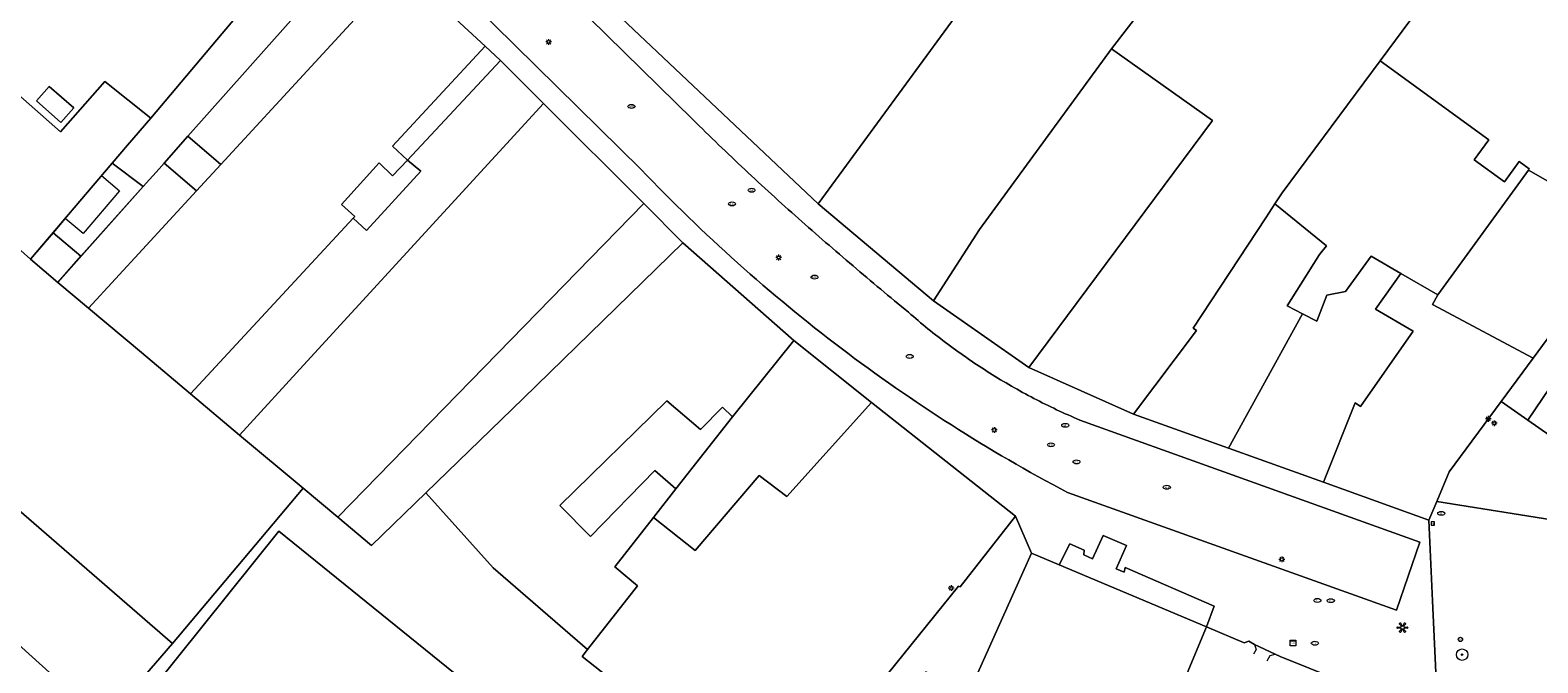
# Model space of a CAD drawing. Header units: metres. Extents: x 187916 to 189411, y 333285 to 334910.
# Tile 148 of 256: x 188447 to 188552, y 334438 to 334482. Entities that reach past the tile are written whole.
import ezdxf
from ezdxf.enums import TextEntityAlignment as Align

# ---------------------------------------------------------------- set-up
doc = ezdxf.new("R2010")
doc.units = ezdxf.units.M
for name, color, linetype, lineweight in [('B-WE-GR-BOOM-S', 253, 'Continuous', 15), ('B-WE-GR-HAAG-G', 253, 'GR-HAAG1-SO', 15), ('B-WE-IE-KUNSTOBJECT-S', 253, 'Continuous', 15), ('B-WE-IE-MEUBILAIR-S', 253, 'Continuous', 15), ('B-WE-IE-TERREINAFSCHEIDING_KUNSTMATIG_MUUR-G', 253, 'IE-TERREINAFSCHEIDING_KUNSTMATIG-SO', 15), ('B-WE-OG-BEBOUWING-GV', 253, 'Continuous', 15), ('B-WE-OG-BEBOUWING_LUIFEL-GV', 253, 'Continuous', 15), ('B-WE-OG-TERREIN_ERF-GV', 253, 'Continuous', 15), ('B-WE-VH-OPENVERHARDING_SIERBESTRATING-GV', 253, 'Continuous', 15), ('B-WE-VH-OPENVERHARDING_STRAATBAKSTEEN-GV', 253, 'Continuous', 15)]:
    doc.layers.add(name, color=color, linetype=linetype, lineweight=lineweight)
doc.styles.add('NLCS-ISO', font='NLCS-ISO.ttf')
doc.linetypes.add('GR-HAAG1-SO', pattern='A,6,[176,NLCS.SHX,S=0.125,R=0,X=0,Y=0],-2', length=8)
doc.linetypes.add('IE-TERREINAFSCHEIDING_KUNSTMATIG-SO', pattern='A,4,[82,NLCS.SHX,S=0.75,R=90,X=0,Y=0],4,-2', length=10)

# ---------------------------------------------------------------- blocks, each defined once
blk = doc.blocks.new('SIE-MEUBILAIR_BORD_VERKEER-SO')
blk.add_lwpolyline([(-0.5625, -0.5625), (0.5625, -0.5625), (0.5625, 0.5625), (-0.5625, 0.5625)], close=True)
at = {"style": 'NLCS-ISO'}
blk.add_text('vb', height=0.75, dxfattribs=at).set_placement((0, 0), align=Align.MIDDLE_CENTER)
blk = doc.blocks.new('SIE-MEUBILAIR_KAST_CAI-SO')
for points in [[(-1, 1), (1, 1), (1, 0.84), (-1, 0.84)], [(-1, 0.76), (1, 0.76), (1, -1), (-1, -1)]]:
    blk.add_lwpolyline(points, close=True)
at = {"style": 'NLCS-ISO'}
blk.add_text('cai', height=0.75, dxfattribs=at).set_placement((0, 0), align=Align.MIDDLE_CENTER)
blk = doc.blocks.new('SIE-MEUBILAIR_PAAL_LICHTMAST-SO')
for points in [[(-0.62, 0), (-1, 0)], [(-0.71, 0.71), (-0.44, 0.44)], [(0, 1), (0, 0.62)], [(0.44, 0.44), (0.71, 0.71)], [(1, 0), (0.62, 0)], [(-0.71, -0.71), (-0.44, -0.44)], [(0, -0.62), (0, -1)], [(0.44, -0.44), (0.71, -0.71)]]:
    blk.add_lwpolyline(points)
blk.add_circle((0, 0), 0.5)
blk = doc.blocks.new('SIE-MEUBILAIR_PAAL_AFSLUITPAAL-SO')
blk.add_circle((0, 0), 0.75)
at = {"style": 'NLCS-ISO'}
blk.add_text('af', height=0.75, dxfattribs=at).set_placement((0, 0.05), align=Align.MIDDLE_CENTER)
blk = doc.blocks.new('SIE-MEUBILAIR_PUT_KOLK-SO')
blk.add_ellipse((0, 0), major_axis=(1.25, 0), ratio=0.54)
at = {"style": 'NLCS-ISO'}
blk.add_text('klk', height=0.75, dxfattribs=at).set_placement((0.03, 0), align=Align.MIDDLE_CENTER)
blk = doc.blocks.new('SIE-MEUBILAIR_PUT_BRANDKRAAN-SO')
blk.add_ellipse((0, 0), major_axis=(1.25, 0), ratio=0.54)
at = {"style": 'NLCS-ISO'}
blk.add_text('bk', height=0.75, dxfattribs=at).set_placement((0.03, 0), align=Align.MIDDLE_CENTER)
blk = doc.blocks.new('SIE-MEUBILAIR_PUT_RIOOLPUT-SO')
blk.add_ellipse((0, 0), major_axis=(1.25, 0), ratio=0.54)
at = {"style": 'NLCS-ISO'}
blk.add_text('ri', height=0.75, dxfattribs=at).set_placement((-0.04, 0.07), align=Align.MIDDLE_CENTER)
blk = doc.blocks.new('SIE-MEUBILAIR_PUT_WATERLEIDINGPUT-SO')
blk.add_ellipse((0, 0), major_axis=(1.25, 0), ratio=0.54)
at = {"style": 'NLCS-ISO'}
blk.add_text('wl', height=0.75, dxfattribs=at).set_placement((-0.14, 0), align=Align.MIDDLE_CENTER)
blk = doc.blocks.new('SIE-KUNSTOBJECT-SO')
at = {"flags": 128}
blk.add_lwpolyline([(0.27, -0.73, 0.700208), (-0.27, -0.73), (-0.56, -1.53, -1), (-1.05, -1.25), (-0.5, -0.6, 0.700208), (-0.77, -0.13), (-1.6, -0.28, -1), (-1.6, 0.28), (-0.77, 0.13, 0.700208), (-0.5, 0.6), (-1.05, 1.25, -1), (-0.56, 1.53), (-0.27, 0.73, 0.700208), (0.27, 0.73), (0.56, 1.53, -1), (1.05, 1.25), (0.5, 0.6, 0.700208), (0.77, 0.13), (1.6, 0.28, -1), (1.6, -0.28), (0.77, -0.13, 0.700208), (0.5, -0.6), (1.05, -1.25, -1), (0.56, -1.53)], format="xyb", close=True, dxfattribs=at)
blk = doc.blocks.new('SGR-BOOM_GBKN-SO')
at = {"linetype": 'ByBlock', "lineweight": 18}
h = blk.add_hatch(color=0, dxfattribs=at)
h.dxf.hatch_style = 1
edge = h.paths.add_edge_path()
edge.add_arc((0, 0), 0.25, 0, 360)
at = {"color": 0, "linetype": 'ByBlock', "lineweight": 18}
for radius in [2, 0.25]:
    blk.add_circle((0, 0), radius, dxfattribs=at)
at = {"color": 0, "linetype": 'ByBlock', "lineweight": 18, "style": 'NLCS-ISO'}
blk.add_attdef('SOORT', (2.5, 0), '', height=1.5, dxfattribs=at)
blk = doc.blocks.new('DTM')
at = {"layer": 'B-WE-GR-HAAG-G', "ltscale": 0.2, "flags": 128}
for points in [[(188440.123, 334444.477), (188452.112, 334433.668)], [(188452.112, 334433.668), (188456.838, 334439.135)]]:
    blk.add_lwpolyline(points, dxfattribs=at)
at = {"layer": 'B-WE-IE-TERREINAFSCHEIDING_KUNSTMATIG_MUUR-G', "ltscale": 0.2, "flags": 128}
for points in [[(188479.652, 334479.711), (188478.58, 334480.701)], [(188532.092, 334439.082), (188531.711, 334439.318), (188531.38, 334439.2), (188528.768, 334440.294)], [(188532.092, 334439.082), (188532.206, 334438.729), (188532.038, 334438.4)], [(188532.985, 334437.945), (188533.182, 334438.308), (188533.537, 334438.4)], [(188533.537, 334438.4), (188533.886, 334438.239)]]:
    blk.add_lwpolyline(points, dxfattribs=at)
at = {"layer": 'B-WE-OG-BEBOUWING-GV', "ltscale": 0.2, "flags": 128}
for points in [[(188486.799, 334483.919), (188488.063, 334482.658), (188501.752, 334469.74), (188530.967, 334509.64), (188532.774, 334512.108), (188520.902, 334522.147), (188509.339, 334508.992), (188507.251, 334510.722), (188501.812, 334504.126), (188500, 334501.614), (188489.874, 334487.973)], [(188544.372, 334499.75), (188537.389, 334504.902), (188533.121, 334508.051), (188530.967, 334509.64), (188501.752, 334469.74), (188509.76, 334462.995), (188512.967, 334467.961), (188522.161, 334480.516), (188537.063, 334499.849), (188541.407, 334495.891)], [(188540.846, 334479.697), (188551.701, 334494.343), (188544.372, 334499.75), (188541.407, 334495.891), (188537.063, 334499.849), (188522.161, 334480.516), (188529.185, 334475.535), (188516.407, 334458.338), (188523.686, 334455.101), (188528.065, 334460.914), (188527.829, 334461.082), (188532.892, 334468.772), (188533.52, 334469.726), (188534.026, 334470.494)], [(188468.007, 334490.703), (188463.61, 334485.497), (188461.294, 334482.763), (188455.317, 334475.708), (188453.708, 334473.818), (188452.633, 334472.554), (188454.792, 334470.939), (188455.897, 334472.18), (188456.247, 334472.571), (188457.904, 334474.434), (188470.344, 334488.456)], [(188460.191, 334472.471), (188472.772, 334486.141), (188470.344, 334488.456), (188457.904, 334474.434)], [(188473.171, 334472.784), (188472.14, 334473.76), (188478.58, 334480.701), (188475.342, 334483.693), (188472.772, 334486.141), (188460.191, 334472.471), (188458.504, 334470.632), (188450.984, 334462.484), (188454.671, 334459.388), (188458.082, 334456.523), (188467.091, 334466.236), (188469.412, 334468.736), (188469.514, 334468.845), (188468.585, 334469.683), (188471.2, 334472.594), (188472.148, 334471.682)], [(188522.161, 334480.516), (188512.967, 334467.961), (188509.76, 334462.995), (188516.407, 334458.338), (188529.185, 334475.535)], [(188473.171, 334472.784), (188474.117, 334472.017), (188470.336, 334467.888), (188469.412, 334468.736), (188467.091, 334466.236), (188458.082, 334456.523), (188461.505, 334453.651), (188466.206, 334458.792), (188482.642, 334476.721), (188479.652, 334479.711)], [(188449.073, 334475.401), (188447.369, 334476.899), (188448.258, 334477.911), (188449.962, 334476.413)], [(188461.505, 334453.651), (188465.927, 334449.941), (188468.327, 334447.928), (188489.618, 334469.755), (188482.642, 334476.721), (188466.206, 334458.792)], [(188458.504, 334470.632), (188456.247, 334472.571), (188455.897, 334472.18), (188454.792, 334470.939), (188448.857, 334464.274), (188450.984, 334462.484)], [(188558.197, 334468.08), (188556.782, 334468.885), (188551.158, 334472.084), (188544.844, 334463.397), (188544.49, 334462.729), (188551.483, 334458.999)], [(188474.468, 334449.633), (188481.232, 334456.189), (188492.328, 334467.015), (188489.618, 334469.755), (188468.327, 334447.928), (188470.675, 334445.958)], [(188533.52, 334469.726), (188532.892, 334468.772), (188527.829, 334461.082), (188528.065, 334460.914), (188523.686, 334455.101), (188530.297, 334452.737), (188535.442, 334462.086), (188534.367, 334462.638), (188535.32, 334464.151), (188536.612, 334466.203), (188537.109, 334466.815)], [(188495.781, 334454.924), (188500.067, 334460.234), (188492.328, 334467.015), (188481.232, 334456.189), (188474.468, 334449.633), (188479.135, 334444.405), (188485.71, 334438.724), (188489.191, 334443.152), (188487.6, 334444.484), (188490.296, 334447.913), (188491.858, 334449.909), (188490.379, 334451.186), (188485.911, 334446.584), (188483.773, 334448.755), (188491.229, 334456.026), (188493.563, 334454.027), (188495.087, 334455.596)], [(188535.442, 334462.086), (188530.297, 334452.737), (188536.904, 334450.367), (188539.1, 334455.895), (188539.476, 334455.643), (188543.136, 334460.871), (188540.513, 334462.417), (188542.286, 334464.892), (188540.222, 334466.098), (188538.438, 334463.636), (188537.135, 334463.39), (188536.445, 334461.571)], [(188549.248, 334455.977), (188551.483, 334458.999), (188544.49, 334462.729), (188544.844, 334463.397), (188542.286, 334464.892), (188540.513, 334462.417), (188543.136, 334460.871), (188539.476, 334455.643), (188539.1, 334455.895), (188536.904, 334450.367), (188544.235, 334447.724), (188544.773, 334449.018), (188545.637, 334451.093)], [(188505.468, 334455.924), (188500.067, 334460.234), (188495.781, 334454.924), (188491.858, 334449.909), (188490.296, 334447.913), (188493.193, 334445.625), (188497.65, 334450.838), (188499.571, 334449.384)], [(188494.494, 334423.479), (188503.284, 334432.933), (188511.51, 334443.124), (188511.623, 334443.076), (188515.484, 334448.009), (188505.468, 334455.924), (188499.571, 334449.384), (188497.65, 334450.838), (188493.193, 334445.625), (188490.296, 334447.913), (188487.6, 334444.484), (188489.191, 334443.152), (188485.71, 334438.724), (188485.334, 334438.245), (188488.536, 334435.712), (188485.081, 334431.407), (188489.468, 334427.712), (188491.257, 334430.055), (188494.187, 334427.672), (188492.397, 334425.297)], [(188484.407, 334420.939), (188489.135, 334426.806), (188464.223, 334446.964), (188442.876, 334420.368), (188467.811, 334400.345)], [(188528.768, 334440.294), (188518.504, 334444.614), (188516.582, 334445.423), (188512.248, 334435.75), (188509.233, 334437.163), (188499.244, 334425.025), (188513.696, 334413.957), (188513.837, 334414.226), (188514.588, 334415.654), (188515.207, 334416.833), (188517.775, 334418.948), (188516.35, 334419.831), (188522.423, 334433.222), (188525.573, 334431.945), (188527.117, 334435.579), (188526.831, 334435.685)]]:
    blk.add_lwpolyline(points, close=True, dxfattribs=at)
for points in [[(188555.179, 334503.056), (188547.234, 334510.278), (188545.752, 334508.613), (188545.787, 334508.58), (188546.093, 334508.294), (188548.91, 334505.653), (188546.959, 334503.117), (188553.77, 334497.135), (188551.701, 334494.343), (188540.846, 334479.697), (188548.41, 334474.198), (188547.39, 334472.794), (188549.482, 334471.274), (188550.502, 334472.678), (188551.214, 334472.161), (188551.158, 334472.084), (188556.782, 334468.885)], [(188445.774, 334483.504), (188443.883, 334481.353), (188442.874, 334480.163), (188449.056, 334474.741), (188452.14, 334478.251), (188455.317, 334475.708), (188461.294, 334482.763), (188458.818, 334484.803), (188458.55, 334484.571), (188456.976, 334485.805), (188455.976, 334486.59), (188455.675, 334487.725), (188458.651, 334490.6), (188459.651, 334489.905), (188461.815, 334492.049), (188461.067, 334492.737), (188463.619, 334495.292)], [(188441.116, 334471.107), (188441.135, 334471.091), (188446.957, 334465.878), (188452.633, 334472.554), (188453.708, 334473.818), (188455.317, 334475.708), (188452.14, 334478.251), (188449.056, 334474.741), (188442.874, 334480.163), (188442.627, 334479.871)], [(188432.2, 334451.436), (188440.123, 334444.477), (188442.439, 334446.974), (188438.893, 334450.125), (188441.207, 334452.687), (188456.838, 334439.135), (188465.927, 334449.941), (188461.505, 334453.651), (188458.082, 334456.523), (188454.671, 334459.388), (188450.984, 334462.484), (188448.857, 334464.274), (188446.957, 334465.878), (188441.135, 334471.091)]]:
    blk.add_lwpolyline(points, dxfattribs=at)
at = {"layer": 'B-WE-OG-BEBOUWING_LUIFEL-GV', "ltscale": 0.2, "flags": 128}
for points in [[(188451.905, 334471.697), (188453.145, 334470.643), (188450.618, 334467.671), (188449.378, 334468.726), (188448.526, 334467.724), (188450.469, 334466.084), (188454.792, 334470.939), (188452.633, 334472.554)], [(188450.469, 334466.084), (188448.526, 334467.724), (188446.957, 334465.878), (188448.857, 334464.274)]]:
    blk.add_lwpolyline(points, close=True, dxfattribs=at)
at = {"layer": 'B-WE-OG-TERREIN_ERF-GV', "ltscale": 0.2, "flags": 128}
for points in [[(188478.58, 334480.701), (188472.14, 334473.76), (188473.171, 334472.784), (188479.652, 334479.711)], [(188551.158, 334472.084), (188551.214, 334472.161), (188550.502, 334472.678), (188549.482, 334471.274), (188547.39, 334472.794), (188548.41, 334474.198), (188540.846, 334479.697), (188534.026, 334470.494), (188533.52, 334469.726), (188537.109, 334466.815), (188536.612, 334466.203), (188535.32, 334464.151), (188534.367, 334462.638), (188535.442, 334462.086), (188536.445, 334461.571), (188537.135, 334463.39), (188538.438, 334463.636), (188540.222, 334466.098), (188542.286, 334464.892), (188544.844, 334463.397)], [(188449.073, 334475.401), (188449.962, 334476.413), (188448.258, 334477.911), (188447.369, 334476.899)], [(188460.191, 334472.471), (188457.904, 334474.434), (188456.247, 334472.571), (188458.504, 334470.632)], [(188452.633, 334472.554), (188446.957, 334465.878), (188448.857, 334464.274), (188454.792, 334470.939)], [(188469.412, 334468.736), (188470.336, 334467.888), (188474.117, 334472.017), (188473.171, 334472.784), (188472.148, 334471.682), (188471.2, 334472.594), (188468.585, 334469.683), (188469.514, 334468.845)], [(188495.781, 334454.924), (188495.087, 334455.596), (188493.563, 334454.027), (188491.229, 334456.026), (188483.773, 334448.755), (188485.911, 334446.584), (188490.379, 334451.186), (188491.858, 334449.909)], [(188442.876, 334420.368), (188464.223, 334446.964), (188489.135, 334426.806), (188484.407, 334420.939), (188488.735, 334417.441), (188490.309, 334419.093), (188486.306, 334422.835), (188490.316, 334427.025), (188492.397, 334425.297), (188494.187, 334427.672), (188491.257, 334430.055), (188489.468, 334427.712), (188485.081, 334431.407), (188488.536, 334435.712), (188485.334, 334438.245), (188485.71, 334438.724), (188479.135, 334444.405), (188474.468, 334449.633), (188470.675, 334445.958), (188468.327, 334447.928), (188465.927, 334449.941), (188456.838, 334439.135), (188452.112, 334433.668), (188441.923, 334421.35)]]:
    blk.add_lwpolyline(points, close=True, dxfattribs=at)
for points in [[(188441.923, 334421.35), (188452.112, 334433.668), (188456.838, 334439.135), (188441.207, 334452.687)], [(188541.839, 334435.043), (188533.886, 334438.239), (188533.537, 334438.4), (188532.092, 334439.082), (188531.711, 334439.318), (188531.38, 334439.2), (188528.768, 334440.294), (188526.831, 334435.685)]]:
    blk.add_lwpolyline(points, dxfattribs=at)
at = {"layer": 'B-WE-VH-OPENVERHARDING_SIERBESTRATING-GV', "ltscale": 0.2, "flags": 128}
for points in [[(188472.108, 334496.201), (188482.277, 334486.178), (188493.02, 334475.607)], [(188475.342, 334483.693), (188478.58, 334480.701), (188479.652, 334479.711), (188482.642, 334476.721), (188489.618, 334469.755), (188492.328, 334467.015), (188500.067, 334460.234), (188505.468, 334455.924), (188515.484, 334448.009), (188516.582, 334445.423), (188518.504, 334444.614), (188519.252, 334446.09), (188520.258, 334445.642), (188520.227, 334445.306), (188520.831, 334445.043), (188521.584, 334446.658), (188523.197, 334445.971), (188522.48, 334444.336), (188523.032, 334444.118), (188523.097, 334444.426), (188529.299, 334441.75), (188528.768, 334440.294), (188531.38, 334439.2), (188531.711, 334439.318), (188532.092, 334439.082), (188533.537, 334438.4), (188533.886, 334438.239), (188541.839, 334435.043)], [(188544.849, 334434.138), (188544.489, 334442.103), (188544.235, 334447.724), (188536.904, 334450.367), (188530.297, 334452.737), (188523.686, 334455.101), (188516.407, 334458.338), (188509.76, 334462.995), (188501.752, 334469.74), (188488.063, 334482.658), (188486.799, 334483.919), (188475.509, 334495.183), (188474.903, 334495.783)], [(188489.436, 334472.133), (188468.937, 334492.326)], [(188519.945, 334454.691), (188543.593, 334446.201), (188541.982, 334441.468), (188519.091, 334449.651)]]:
    blk.add_lwpolyline(points, dxfattribs=at)
for points in [[(188493.02, 334475.607, 0.0033664), (188494.826, 334473.849)], [(188494.826, 334473.849, 0.0030779), (188496.654, 334472.114)], [(188496.14, 334465.627, -0.0202876), (188489.436, 334472.133)], [(188496.654, 334472.114, 0.0033638), (188498.504, 334470.402)], [(188498.504, 334470.402, 0.0033618), (188500.376, 334468.714)], [(188500.376, 334468.714, 0.0019812), (188502.269, 334467.056)], [(188502.269, 334467.056, 0.002242), (188504.177, 334465.416)], [(188503.349, 334459.686, -0.0203814), (188496.14, 334465.627)], [(188504.177, 334465.416, 0.0022874), (188506.1, 334463.793)], [(188506.1, 334463.793, 0.0019848), (188508.037, 334462.187)], [(188508.037, 334462.187, 0.0201622), (188510.779, 334459.961)], [(188511.016, 334454.349, -0.0202841), (188503.349, 334459.686)], [(188510.779, 334459.961, 0.020109), (188513.69, 334457.961)], [(188513.69, 334457.961, 0.0202994), (188516.752, 334456.201)], [(188516.752, 334456.201, 0.0201327), (188519.945, 334454.691)], [(188519.091, 334449.651, -0.0202873), (188511.016, 334454.349)]]:
    blk.add_lwpolyline(points, format="xyb", dxfattribs=at)
blk.add_lwpolyline([(188518.504, 334444.614), (188528.768, 334440.294), (188529.299, 334441.75), (188523.097, 334444.426), (188523.032, 334444.118), (188522.48, 334444.336), (188523.197, 334445.971), (188521.584, 334446.658), (188520.831, 334445.043), (188520.227, 334445.306), (188520.258, 334445.642), (188519.252, 334446.09)], close=True, dxfattribs=at)
at = {"layer": 'B-WE-VH-OPENVERHARDING_STRAATBAKSTEEN-GV', "ltscale": 0.2, "flags": 128}
for points in [[(188551.122, 334454.675), (188555.177, 334451.856), (188576.907, 334484.027), (188578.601, 334482.515), (188588.554, 334495.885), (188591.527, 334499.879), (188593.91, 334503.08), (188594.136, 334503.433), (188593.302, 334504.014), (188588.694, 334507.228), (188584.574, 334501.086), (188553.126, 334454.493), (188552.633, 334454.8), (188574.016, 334486.501), (188573.171, 334487.293)], [(188560.617, 334471.729), (188558.197, 334468.08), (188551.483, 334458.999), (188549.248, 334455.977), (188551.122, 334454.675), (188573.171, 334487.293), (188571.677, 334488.694), (188569.926, 334486.463), (188564.346, 334478.467), (188564.996, 334478.012)], [(188555.177, 334451.856), (188551.122, 334454.675), (188549.248, 334455.977), (188545.637, 334451.093), (188544.773, 334449.018), (188556.427, 334447.168), (188556.72, 334449.22), (188556.96, 334450.617)], [(188544.235, 334447.724), (188544.489, 334442.103), (188544.849, 334434.138), (188542.245, 334413.718), (188542.075, 334411.605), (188543.451, 334411.321), (188549.569, 334410.518), (188551.919, 334410.508), (188553.128, 334420.869), (188555.167, 334438.35), (188555.776, 334442.613), (188556.427, 334447.168), (188544.773, 334449.018)]]:
    blk.add_lwpolyline(points, close=True, dxfattribs=at)
for points in [[(188493.02, 334475.607), (188482.277, 334486.178), (188472.108, 334496.201)], [(188468.937, 334492.326), (188489.436, 334472.133)], [(188519.091, 334449.651), (188541.982, 334441.468), (188543.593, 334446.201), (188519.945, 334454.691)], [(188512.248, 334435.75), (188516.582, 334445.423), (188515.484, 334448.009), (188511.623, 334443.076), (188511.51, 334443.124), (188503.284, 334432.933)]]:
    blk.add_lwpolyline(points, dxfattribs=at)
for points in [[(188494.826, 334473.849, -0.0033664), (188493.02, 334475.607)], [(188496.654, 334472.114, -0.0030779), (188494.826, 334473.849)], [(188489.436, 334472.133, 0.0202876), (188496.14, 334465.627)], [(188498.504, 334470.402, -0.0033638), (188496.654, 334472.114)], [(188500.376, 334468.714, -0.0033618), (188498.504, 334470.402)], [(188502.269, 334467.056, -0.0019812), (188500.376, 334468.714)], [(188504.177, 334465.416, -0.002242), (188502.269, 334467.056)], [(188496.14, 334465.627, 0.0203814), (188503.349, 334459.686)], [(188506.1, 334463.793, -0.0022874), (188504.177, 334465.416)], [(188508.037, 334462.187, -0.0019848), (188506.1, 334463.793)], [(188510.779, 334459.961, -0.0201622), (188508.037, 334462.187)], [(188503.349, 334459.686, 0.0202841), (188511.016, 334454.349)], [(188513.69, 334457.961, -0.020109), (188510.779, 334459.961)], [(188516.752, 334456.201, -0.0202994), (188513.69, 334457.961)], [(188519.945, 334454.691, -0.0201327), (188516.752, 334456.201)], [(188511.016, 334454.349, 0.0202873), (188519.091, 334449.651)]]:
    blk.add_lwpolyline(points, format="xyb", dxfattribs=at)
at = {"layer": 'B-WE-GR-BOOM-S', "xscale": 0.2, "yscale": 0.2, "zscale": 0.2}
blk.add_blockref('SGR-BOOM_GBKN-SO', (188546.54, 334438.37), dxfattribs=at)
at = {"layer": 'B-WE-IE-KUNSTOBJECT-S', "xscale": 0.2, "yscale": 0.2, "zscale": 0.2}
blk.add_blockref('SIE-KUNSTOBJECT-SO', (188542.391, 334440.249), dxfattribs=at)
at = {"layer": 'B-WE-IE-MEUBILAIR-S', "xscale": 0.2, "yscale": 0.2, "zscale": 0.2}
for name, p in [('SIE-MEUBILAIR_PAAL_LICHTMAST-SO', (188483, 334481)), ('SIE-MEUBILAIR_PUT_KOLK-SO', (188488.761, 334476.512)), ('SIE-MEUBILAIR_PUT_BRANDKRAAN-SO', (188497.124, 334470.682)), ('SIE-MEUBILAIR_PUT_KOLK-SO', (188495.754, 334469.729)), ('SIE-MEUBILAIR_PAAL_LICHTMAST-SO', (188499, 334466)), ('SIE-MEUBILAIR_PUT_KOLK-SO', (188501.498, 334464.639)), ('SIE-MEUBILAIR_PUT_KOLK-SO', (188508.116, 334459.117)), ('SIE-MEUBILAIR_PAAL_LICHTMAST-SO', (188514, 334454)), ('SIE-MEUBILAIR_PUT_WATERLEIDINGPUT-SO', (188518.938, 334454.324)), ('SIE-MEUBILAIR_PAAL_LICHTMAST-SO', (188548.359, 334454.775)), ('SIE-MEUBILAIR_PAAL_LICHTMAST-SO', (188548.776, 334454.467)), ('SIE-MEUBILAIR_PUT_KOLK-SO', (188517.944, 334452.97)), ('SIE-MEUBILAIR_PUT_RIOOLPUT-SO', (188519.725, 334451.781)), ('SIE-MEUBILAIR_PUT_KOLK-SO', (188525.997, 334450.016)), ('SIE-MEUBILAIR_PUT_RIOOLPUT-SO', (188545.093, 334448.198)), ('SIE-MEUBILAIR_BORD_VERKEER-SO', (188544.499, 334447.493)), ('SIE-MEUBILAIR_PAAL_LICHTMAST-SO', (188534, 334445)), ('SIE-MEUBILAIR_PAAL_LICHTMAST-SO', (188511, 334443)), ('SIE-MEUBILAIR_PUT_RIOOLPUT-SO', (188536.474, 334442.141)), ('SIE-MEUBILAIR_PUT_RIOOLPUT-SO', (188537.405, 334442.122)), ('SIE-MEUBILAIR_KAST_CAI-SO', (188534.773, 334439.175)), ('SIE-MEUBILAIR_PAAL_AFSLUITPAAL-SO', (188546.425, 334439.433)), ('SIE-MEUBILAIR_PUT_RIOOLPUT-SO', (188536.301, 334439.164))]:
    blk.add_blockref(name, p, dxfattribs=at)

msp = doc.modelspace()

# ---------------------------------------------------------------- block references
msp.add_blockref('DTM', (0, 0))

doc.saveas('drawing.dxf')
